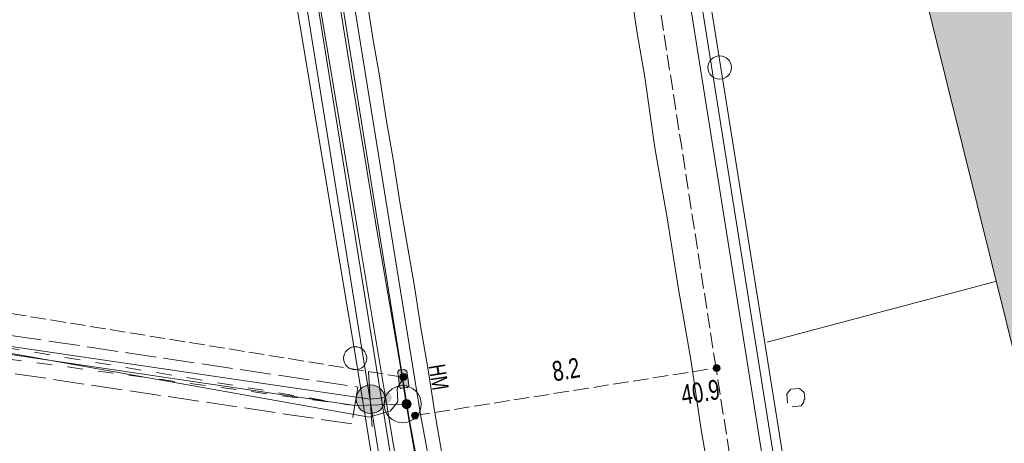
# Model space of a CAD drawing. Header units: metres. Extents: x -740 to 758, y -633 to 854.
# Tile 96 of 256: x -563 to -536, y 101 to 113. Entities that reach past the tile are written whole.
import ezdxf

# ---------------------------------------------------------------- set-up
doc = ezdxf.new("R2010")
doc.units = ezdxf.units.M
doc.header["$MEASUREMENT"] = 0
for name, pattern in [('416_125', [0.5408, 0.416, -0.1248]), ('416_416', [0.832, 0.416, -0.416]), ('832_208', [1.04, 0.832, -0.208])]:
    doc.linetypes.add(name, pattern=pattern)
for name, color, linetype in [('Gas.LOVION', 7, 'Continuous'), ('Grundkarte.LOVION', 7, 'Continuous'), ('Strom.LOVION', 7, 'Continuous'), ('StromBemass.LOVION', 7, 'Continuous'), ('Wasser.LOVION', 7, 'Continuous')]:
    doc.layers.add(name, color=color, linetype=linetype)
doc.styles.add('ERSTELLTER_STIL_1', font='arial.ttf')

msp = doc.modelspace()

# ---------------------------------------------------------------- hatches: boundary and pattern name
at = {"layer": 'Gas.LOVION', "linetype": 'Continuous', "lineweight": 13}
for points in [[(-553.003, 102.246), (-552.975, 102.285), (-552.951, 102.328), (-552.934, 102.373), (-552.922, 102.42), (-552.916, 102.468), (-552.916, 102.517), (-552.922, 102.565), (-552.934, 102.612), (-552.952, 102.657), (-552.976, 102.699), (-553.005, 102.739), (-553.038, 102.774), (-553.075, 102.805), (-553.117, 102.831), (-553.161, 102.851), (-553.207, 102.866), (-553.254, 102.875), (-553.303, 102.878), (-553.351, 102.875), (-553.399, 102.865), (-553.445, 102.85), (-553.489, 102.829), (-553.53, 102.803), (-553.567, 102.772), (-553.6, 102.737), (-553.629, 102.697), (-553.652, 102.655), (-553.669, 102.61), (-553.681, 102.563), (-553.687, 102.514), (-553.687, 102.466), (-553.681, 102.418), (-553.669, 102.371), (-553.651, 102.326), (-553.627, 102.283), (-553.599, 102.244), (-553.565, 102.209), (-553.528, 102.178), (-553.487, 102.152), (-553.443, 102.132), (-553.396, 102.117), (-553.349, 102.108), (-553.3, 102.105), (-553.252, 102.108), (-553.204, 102.117), (-553.158, 102.133), (-553.114, 102.153), (-553.073, 102.179), (-553.036, 102.211)], [(-552.777, 102.422), (-552.765, 102.44), (-552.754, 102.459), (-552.746, 102.48), (-552.741, 102.501), (-552.738, 102.522), (-552.738, 102.544), (-552.741, 102.566), (-552.747, 102.587), (-552.755, 102.607), (-552.765, 102.626), (-552.778, 102.644), (-552.793, 102.66), (-552.81, 102.674), (-552.828, 102.685), (-552.848, 102.695), (-552.869, 102.701), (-552.891, 102.705), (-552.912, 102.707), (-552.934, 102.705), (-552.956, 102.701), (-552.976, 102.694), (-552.996, 102.685), (-553.014, 102.673), (-553.031, 102.659), (-553.046, 102.643), (-553.059, 102.626), (-553.069, 102.606), (-553.077, 102.586), (-553.083, 102.565), (-553.085, 102.543), (-553.085, 102.521), (-553.082, 102.5), (-553.077, 102.479), (-553.069, 102.458), (-553.058, 102.439), (-553.045, 102.422), (-553.03, 102.406), (-553.014, 102.392), (-552.995, 102.38), (-552.975, 102.371), (-552.954, 102.364), (-552.933, 102.36), (-552.911, 102.359), (-552.889, 102.36), (-552.868, 102.365), (-552.847, 102.371), (-552.828, 102.381), (-552.809, 102.393), (-552.792, 102.406)], [(-552.777, 102.422), (-552.765, 102.44), (-552.754, 102.459), (-552.746, 102.48), (-552.741, 102.501), (-552.738, 102.522), (-552.738, 102.544), (-552.741, 102.566), (-552.747, 102.587), (-552.755, 102.607), (-552.765, 102.626), (-552.778, 102.644), (-552.793, 102.66), (-552.81, 102.674), (-552.828, 102.685), (-552.848, 102.695), (-552.869, 102.701), (-552.891, 102.705), (-552.912, 102.707), (-552.934, 102.705), (-552.956, 102.701), (-552.976, 102.694), (-552.996, 102.685), (-553.014, 102.673), (-553.031, 102.659), (-553.046, 102.643), (-553.059, 102.626), (-553.069, 102.606), (-553.077, 102.586), (-553.083, 102.565), (-553.085, 102.543), (-553.085, 102.521), (-553.082, 102.5), (-553.077, 102.479), (-553.069, 102.458), (-553.058, 102.439), (-553.045, 102.422), (-553.03, 102.406), (-553.014, 102.392), (-552.995, 102.38), (-552.975, 102.371), (-552.954, 102.364), (-552.933, 102.36), (-552.911, 102.359), (-552.889, 102.36), (-552.868, 102.365), (-552.847, 102.371), (-552.828, 102.381), (-552.809, 102.393), (-552.792, 102.406)]]:
    msp.add_hatch(color=7, dxfattribs=at).paths.add_polyline_path(points)
at = {"layer": 'Grundkarte.LOVION', "linetype": 'Continuous', "lineweight": 18}
msp.add_hatch(color=254, dxfattribs=at).paths.add_polyline_path([(-528.707, 137.22), (-529.978, 142.357), (-530.126, 142.963), (-540.941, 140.221), (-540.646, 139.008), (-542.347, 138.576), (-538.196, 121.81), (-537.226, 117.944), (-539.391, 117.407), (-535.393, 101.306), (-520.621, 104.997), (-520.769, 105.603), (-519.961, 105.8), (-514.713, 107.141), (-516.175, 113.027), (-522.258, 111.457)])
msp.add_hatch(color=254, dxfattribs=at).paths.add_polyline_path([(-528.707, 137.22), (-529.978, 142.357), (-530.126, 142.963), (-540.941, 140.221), (-540.646, 139.008), (-542.347, 138.576), (-538.196, 121.81), (-537.226, 117.944), (-539.391, 117.407), (-535.393, 101.306), (-520.621, 104.997), (-520.769, 105.603), (-519.961, 105.8), (-514.713, 107.141), (-516.175, 113.027), (-522.258, 111.457)])
at = {"layer": 'Strom.LOVION', "linetype": 'Continuous', "lineweight": 13}
msp.add_hatch(color=7, dxfattribs=at).paths.add_polyline_path([(-552.573, 103.203), (-552.523, 102.838), (-552.52, 102.809), (-552.488, 102.782), (-552.458, 102.785), (-552.328, 102.813), (-552.312, 102.8), (-552.272, 102.848), (-552.275, 102.877), (-552.326, 103.242), (-552.39, 103.294), (-552.536, 103.28), (-552.576, 103.232)])
at = {"layer": 'StromBemass.LOVION', "linetype": 'Continuous', "lineweight": 13}
for points in [[(-543.928, 103.271), (-543.921, 103.28), (-543.915, 103.29), (-543.911, 103.301), (-543.908, 103.313), (-543.907, 103.324), (-543.907, 103.336), (-543.908, 103.348), (-543.911, 103.359), (-543.916, 103.37), (-543.921, 103.38), (-543.928, 103.389), (-543.936, 103.398), (-543.945, 103.405), (-543.955, 103.411), (-543.966, 103.416), (-543.977, 103.42), (-543.988, 103.422), (-544, 103.423), (-544.012, 103.422), (-544.023, 103.42), (-544.034, 103.416), (-544.045, 103.411), (-544.055, 103.405), (-544.064, 103.397), (-544.072, 103.389), (-544.079, 103.379), (-544.084, 103.369), (-544.088, 103.358), (-544.091, 103.347), (-544.093, 103.335), (-544.093, 103.324), (-544.091, 103.312), (-544.088, 103.301), (-544.084, 103.29), (-544.078, 103.28), (-544.071, 103.27), (-544.063, 103.262), (-544.054, 103.254), (-544.044, 103.248), (-544.034, 103.243), (-544.023, 103.24), (-544.011, 103.237), (-543.999, 103.237), (-543.988, 103.237), (-543.976, 103.24), (-543.965, 103.243), (-543.955, 103.248), (-543.945, 103.255), (-543.936, 103.262)], [(-552.349, 103.03), (-552.343, 103.04), (-552.337, 103.05), (-552.333, 103.061), (-552.33, 103.072), (-552.328, 103.084), (-552.328, 103.095), (-552.33, 103.107), (-552.333, 103.118), (-552.337, 103.129), (-552.343, 103.14), (-552.35, 103.149), (-552.358, 103.158), (-552.367, 103.165), (-552.377, 103.171), (-552.387, 103.176), (-552.399, 103.18), (-552.41, 103.182), (-552.422, 103.183), (-552.433, 103.182), (-552.445, 103.18), (-552.456, 103.176), (-552.467, 103.171), (-552.477, 103.165), (-552.486, 103.157), (-552.494, 103.149), (-552.5, 103.139), (-552.506, 103.129), (-552.51, 103.118), (-552.513, 103.107), (-552.515, 103.095), (-552.515, 103.083), (-552.513, 103.072), (-552.51, 103.06), (-552.506, 103.049), (-552.5, 103.039), (-552.493, 103.03), (-552.485, 103.021), (-552.476, 103.014), (-552.466, 103.007), (-552.456, 103.002), (-552.444, 102.999), (-552.433, 102.997), (-552.421, 102.996), (-552.409, 102.997), (-552.398, 102.999), (-552.387, 103.003), (-552.376, 103.008), (-552.366, 103.014), (-552.357, 103.021)], [(-552.035, 101.991), (-552.028, 102.001), (-552.022, 102.011), (-552.018, 102.023), (-552.015, 102.034), (-552.013, 102.046), (-552.013, 102.058), (-552.015, 102.069), (-552.018, 102.081), (-552.022, 102.092), (-552.028, 102.102), (-552.035, 102.112), (-552.043, 102.121), (-552.052, 102.128), (-552.062, 102.134), (-552.073, 102.139), (-552.085, 102.143), (-552.096, 102.145), (-552.108, 102.146), (-552.12, 102.145), (-552.132, 102.143), (-552.143, 102.139), (-552.154, 102.134), (-552.164, 102.128), (-552.173, 102.12), (-552.181, 102.111), (-552.188, 102.102), (-552.193, 102.091), (-552.198, 102.08), (-552.201, 102.069), (-552.202, 102.057), (-552.202, 102.045), (-552.201, 102.033), (-552.198, 102.022), (-552.193, 102.011), (-552.187, 102.001), (-552.18, 101.991), (-552.172, 101.982), (-552.163, 101.975), (-552.153, 101.968), (-552.142, 101.963), (-552.131, 101.96), (-552.119, 101.958), (-552.107, 101.957), (-552.096, 101.958), (-552.084, 101.96), (-552.073, 101.964), (-552.062, 101.969), (-552.052, 101.975), (-552.043, 101.983)]]:
    msp.add_hatch(color=7, dxfattribs=at).paths.add_polyline_path(points)
at = {"layer": 'Wasser.LOVION', "linetype": 'Continuous', "lineweight": 13}
for points in [[(-552.236, 102.276), (-552.226, 102.29), (-552.218, 102.304), (-552.212, 102.32), (-552.208, 102.336), (-552.206, 102.352), (-552.206, 102.369), (-552.208, 102.386), (-552.212, 102.402), (-552.218, 102.417), (-552.226, 102.432), (-552.236, 102.445), (-552.248, 102.457), (-552.261, 102.468), (-552.275, 102.477), (-552.29, 102.484), (-552.306, 102.489), (-552.322, 102.492), (-552.339, 102.493), (-552.355, 102.492), (-552.372, 102.489), (-552.387, 102.483), (-552.402, 102.476), (-552.416, 102.467), (-552.429, 102.457), (-552.441, 102.445), (-552.45, 102.431), (-552.458, 102.416), (-552.464, 102.401), (-552.469, 102.385), (-552.471, 102.368), (-552.47, 102.352), (-552.468, 102.335), (-552.464, 102.319), (-552.458, 102.303), (-552.45, 102.289), (-552.44, 102.275), (-552.429, 102.263), (-552.416, 102.253), (-552.402, 102.244), (-552.387, 102.237), (-552.371, 102.232), (-552.354, 102.229), (-552.338, 102.228), (-552.321, 102.229), (-552.305, 102.232), (-552.289, 102.237), (-552.274, 102.244), (-552.26, 102.253), (-552.247, 102.264)], [(-552.233, 102.275), (-552.224, 102.289), (-552.216, 102.303), (-552.209, 102.319), (-552.205, 102.335), (-552.203, 102.352), (-552.203, 102.368), (-552.205, 102.385), (-552.21, 102.401), (-552.216, 102.416), (-552.224, 102.431), (-552.234, 102.444), (-552.245, 102.457), (-552.258, 102.467), (-552.272, 102.476), (-552.287, 102.483), (-552.303, 102.488), (-552.32, 102.491), (-552.336, 102.492), (-552.353, 102.491), (-552.369, 102.488), (-552.385, 102.483), (-552.4, 102.476), (-552.414, 102.467), (-552.427, 102.456), (-552.439, 102.444), (-552.448, 102.43), (-552.456, 102.416), (-552.462, 102.4), (-552.467, 102.384), (-552.469, 102.367), (-552.468, 102.351), (-552.466, 102.334), (-552.462, 102.318), (-552.456, 102.303), (-552.448, 102.288), (-552.438, 102.274), (-552.427, 102.262), (-552.414, 102.252), (-552.4, 102.243), (-552.384, 102.236), (-552.369, 102.231), (-552.352, 102.228), (-552.335, 102.227), (-552.319, 102.228), (-552.302, 102.231), (-552.287, 102.236), (-552.272, 102.243), (-552.257, 102.252), (-552.245, 102.263)]]:
    msp.add_hatch(color=7, dxfattribs=at).paths.add_polyline_path(points)

# ---------------------------------------------------------------- linework, layer by layer
at = {"layer": 'Gas.LOVION', "color": 1, "linetype": 'Continuous', "lineweight": 18}
for points in [[(-545.57, 57.573), (-547.165, 67.688), (-548.998, 79.183), (-550.103, 85.799), (-551.635, 94.974), (-552.907, 102.535), (-553.623, 106.839), (-555.364, 117.235), (-557.304, 128.764), (-559.285, 140.57), (-561.231, 152.158), (-561.697, 163.875), (-560.493, 175.594), (-559.342, 179.386)], [(-552.907, 102.535), (-553.316, 102.494), (-565.356, 104.258), (-577.286, 106.121), (-589.224, 107.91), (-601.041, 109.813), (-609.632, 110.924), (-609.561, 111.862)]]:
    msp.add_lwpolyline(points, dxfattribs=at)
at = {"layer": 'Gas.LOVION', "color": 7, "linetype": 'Continuous', "lineweight": 13}
msp.add_lwpolyline([(-553.359, 103.229), (-553.316, 102.494), (-553.258, 101.746)], dxfattribs=at)
msp.add_circle((-553.302, 102.491), 0.386, dxfattribs=at)
at = {"layer": 'Grundkarte.LOVION', "color": 8, "linetype": 'Continuous', "lineweight": 18}
for points in [[(-672.858, 116.121), (-698.036, 130.3), (-688.042, 147.178), (-663.096, 187.685), (-643.997, 216.034), (-640.632, 213.969), (-631.855, 208.532), (-562.276, 165.563), (-562.399, 162.595), (-562.102, 155.619), (-561.28, 148.429), (-559.722, 138.532), (-557.967, 128.744), (-556.264, 118.891), (-553.705, 103.594), (-552.582, 96.64), (-671.989, 115.999)], [(-528.707, 137.22), (-522.258, 111.457), (-516.175, 113.027), (-514.713, 107.141), (-519.961, 105.8), (-520.769, 105.603), (-520.621, 104.997), (-535.393, 101.306), (-539.391, 117.407), (-537.226, 117.944), (-538.196, 121.81), (-542.347, 138.576), (-540.646, 139.008), (-540.941, 140.221), (-530.126, 142.963), (-529.978, 142.357)], [(-528.707, 137.22), (-522.258, 111.457), (-516.175, 113.027), (-514.713, 107.141), (-519.961, 105.8), (-520.769, 105.603), (-520.621, 104.997), (-535.393, 101.306), (-539.391, 117.407), (-537.226, 117.944), (-538.196, 121.81), (-542.347, 138.576), (-540.646, 139.008), (-540.941, 140.221), (-530.126, 142.963), (-529.978, 142.357)]]:
    msp.add_lwpolyline(points, close=True, dxfattribs=at)
at = {"layer": 'Grundkarte.LOVION', "color": 253, "linetype": 'Continuous', "lineweight": 18}
for points in [[(-631.855, 208.532), (-562.276, 165.563), (-562.399, 162.595), (-562.102, 155.619), (-561.28, 148.429), (-559.722, 138.532), (-557.967, 128.744), (-556.264, 118.891), (-553.705, 103.594), (-552.582, 96.64), (-551.747, 91.431), (-551.314, 88.814), (-548.864, 74.039), (-546.5, 59.226), (-546.127, 56.928)], [(-536.83, 68.24), (-539.074, 81.823), (-541.529, 96.657), (-506.243, 105.457), (-541.529, 96.657), (-543.888, 111.411), (-546.253, 126.224)]]:
    msp.add_lwpolyline(points, dxfattribs=at)
at = {"layer": 'Grundkarte.LOVION', "color": 8, "linetype": 'Continuous', "lineweight": 18}
for points in [[(-546.127, 56.928), (-546.5, 59.226), (-548.864, 74.039), (-551.314, 88.814), (-551.747, 91.431), (-552.582, 96.64), (-553.705, 103.594), (-556.264, 118.891), (-557.967, 128.744), (-559.722, 138.532), (-561.28, 148.429), (-562.102, 155.619), (-562.399, 162.595), (-562.276, 165.563), (-562.106, 169.569), (-561.495, 174.506), (-560.404, 179.371), (-560.174, 180.044), (-560.404, 179.371), (-561.495, 174.506), (-562.106, 169.569), (-562.276, 165.563), (-631.855, 208.532)], [(-546.127, 56.928), (-546.5, 59.226), (-548.864, 74.039), (-551.314, 88.814), (-551.747, 91.431), (-552.582, 96.64), (-553.705, 103.594), (-556.264, 118.891), (-557.967, 128.744), (-559.722, 138.532), (-561.28, 148.429), (-562.102, 155.619), (-562.399, 162.595), (-562.276, 165.563), (-562.106, 169.569), (-561.495, 174.506), (-560.404, 179.371), (-560.174, 180.044)], [(-549.28, 171.089), (-549.65, 169.132), (-550.158, 163.142), (-550.126, 156.17), (-549.636, 149.952), (-548.468, 141.022), (-547.095, 131.816), (-546.253, 126.224), (-543.888, 111.411), (-541.529, 96.657), (-539.074, 81.823), (-536.83, 68.24)], [(-546.253, 126.224), (-543.888, 111.411), (-541.529, 96.657), (-539.074, 81.823), (-536.83, 68.24), (-539.074, 81.823), (-541.529, 96.657), (-506.243, 105.457), (-541.529, 96.657), (-543.888, 111.411), (-546.253, 126.224)], [(-539.977, 75.942), (-541.373, 83.874), (-541.54, 84.981), (-542.804, 92.158), (-543.11, 94.079), (-543.775, 97.856), (-544.081, 99.777), (-544.413, 101.665), (-544.687, 103.56), (-545.019, 105.448), (-545.325, 107.369), (-545.658, 109.258), (-545.932, 111.152), (-546.137, 112.344), (-546.483, 114.675)], [(-553.408, 113.259), (-553.247, 112.21), (-553.053, 111.136), (-552.886, 110.029), (-552.686, 108.896), (-552.519, 107.789), (-552.12, 105.523), (-551.953, 104.416), (-551.753, 103.283), (-551.586, 102.176), (-551.386, 101.043)], [(-542.634, 104.027), (-536.498, 105.661)]]:
    msp.add_lwpolyline(points, dxfattribs=at)
at = {"layer": 'Grundkarte.LOVION', "color": 3, "linetype": 'Continuous', "lineweight": 18}
msp.add_lwpolyline([(-542.09, 102.395), (-542.113, 102.629), (-542.008, 102.758), (-541.773, 102.781), (-541.645, 102.675), (-541.628, 102.499), (-541.654, 102.467), (-541.648, 102.409), (-541.728, 102.312), (-541.962, 102.289)], dxfattribs=at)
at = {"layer": 'Grundkarte.LOVION', "color": 9, "linetype": 'Continuous', "lineweight": 18}
for centre, radius in [((-543.916, 111.416), 0.314), ((-553.718, 103.592), 0.312)]:
    msp.add_circle(centre, radius, dxfattribs=at)
at = {"layer": 'Strom.LOVION', "color": 150, "linetype": 'Continuous', "lineweight": 18}
for points in [[(-549.224, 87.392), (-549.233, 87.48), (-551.961, 102.08), (-554.991, 120.833), (-558.309, 139.956), (-558.927, 144.314), (-560.438, 155.383), (-560.694, 164.801), (-560.228, 171.526), (-558.731, 178.884)], [(-549.527, 87.319), (-552.255, 101.918), (-552.439, 103.038), (-555.3, 120.817), (-558.615, 139.911), (-558.961, 140.572), (-559.119, 141.887)]]:
    msp.add_lwpolyline(points, dxfattribs=at)
at = {"layer": 'Strom.LOVION', "color": 1, "linetype": 'Continuous', "lineweight": 18}
for points in [[(-554.733, 94.612), (-554.221, 94.515), (-553.563, 94.431), (-551.67, 95.03), (-551.608, 95.302), (-551.712, 95.602), (-552.234, 96.113), (-552.368, 96.573), (-552.524, 97.562), (-556.623, 123.008), (-559.23, 138.344)], [(-545.769, 119.769), (-541.263, 91.511), (-537.368, 67.552)], [(-537.117, 67.857), (-540.973, 91.569), (-545.193, 118.111)]]:
    msp.add_lwpolyline(points, dxfattribs=at)
at = {"layer": 'Strom.LOVION', "color": 94, "linetype": 'Continuous', "lineweight": 18}
msp.add_lwpolyline([(-556.299, 122.877), (-552.218, 97.607), (-551.526, 92.946), (-550.646, 87.726), (-549.902, 86.011), (-549.536, 83.933), (-549.723, 82.364), (-547.798, 71.143), (-545.583, 57.557)], dxfattribs=at)
at = {"layer": 'Strom.LOVION', "color": 5, "linetype": 'Continuous', "lineweight": 18}
msp.add_lwpolyline([(-552.439, 103.038), (-552.591, 102.787), (-552.57, 102.42), (-552.768, 102.179), (-553.342, 102.004), (-575.346, 105.927), (-595.362, 108.861), (-608.119, 110.569), (-607.959, 111.649)], dxfattribs=at)
at = {"layer": 'Strom.LOVION', "color": 7, "linetype": 'Continuous', "lineweight": 13}
msp.add_lwpolyline([(-552.573, 103.203), (-552.576, 103.232), (-552.536, 103.28), (-552.39, 103.294), (-552.326, 103.242), (-552.275, 102.877), (-552.272, 102.848), (-552.312, 102.8), (-552.328, 102.813), (-552.458, 102.785), (-552.488, 102.782), (-552.52, 102.809), (-552.523, 102.838)], close=True, dxfattribs=at)
at = {"layer": 'StromBemass.LOVION', "color": 7, "linetype": '416_125', "lineweight": 13}
for points in [[(-538.266, 66.459), (-541.147, 85.035), (-541.336, 86.213), (-541.659, 88.309), (-541.799, 89.286), (-542.138, 91.396), (-544.014, 103.33), (-546.796, 121.205), (-546.944, 122.107), (-550.327, 143.869), (-550.631, 145.761), (-551.459, 150.911), (-552.345, 156.647), (-553.696, 165.323), (-553.785, 165.935), (-554.114, 168.09), (-554.217, 168.686), (-554.337, 169.457), (-554.807, 172.455), (-555.389, 176.137)], [(-552.428, 103.084), (-575.208, 106.782)], [(-552.12, 102.05), (-544.014, 103.33)]]:
    msp.add_lwpolyline(points, dxfattribs=at)
at = {"layer": 'StromBemass.LOVION', "color": 7, "linetype": 'Continuous', "lineweight": 13}
for centre, radius in [((-544, 103.33), 0.0931), ((-552.421, 103.089), 0.0933), ((-552.108, 102.051), 0.0945)]:
    msp.add_circle(centre, radius, dxfattribs=at)
at = {"layer": 'Wasser.LOVION', "color": 150, "linetype": 'Continuous', "lineweight": 18}
for points in [[(-547.858, 75.689), (-548.511, 79.645), (-549.177, 83.584), (-549.599, 86.085), (-549.846, 87.553), (-550.499, 91.509), (-551.181, 95.462), (-551.833, 99.418), (-552.344, 102.368), (-552.499, 103.358), (-553.181, 107.31), (-553.834, 111.266), (-554.471, 115.209), (-555.771, 123.062), (-556.391, 126.991), (-557.041, 130.918), (-557.678, 134.86), (-558.328, 138.787), (-558.965, 142.729), (-560.264, 150.582)], [(-552.344, 102.368), (-552.431, 102.359), (-553.728, 102.321), (-575.397, 105.537), (-595.203, 108.596), (-609.017, 110.23), (-609.595, 111.002), (-609.561, 111.862)]]:
    msp.add_lwpolyline(points, dxfattribs=at)
at = {"layer": 'Wasser.LOVION', "color": 7, "linetype": '832_208', "lineweight": 13}
msp.add_lwpolyline([(-610.051, 111.888), (-609.055, 111.823), (-609.093, 111.154), (-608.751, 110.685), (-595.134, 109.105), (-575.328, 106.047), (-553.644, 102.817), (-553.813, 101.825), (-575.468, 105.058), (-595.258, 108.103), (-609.296, 109.76), (-610.127, 110.846)], close=True, dxfattribs=at)
at = {"layer": 'Wasser.LOVION', "color": 252, "linetype": '416_416', "lineweight": 18}
msp.add_lwpolyline([(-609.705, 110.311), (-585.37, 106.572), (-553.728, 102.321), (-585.23, 107.561), (-608.937, 110.918), (-609.561, 111.862)], dxfattribs=at)
at = {"layer": 'Wasser.LOVION', "color": 7, "linetype": 'Continuous', "lineweight": 13}
msp.add_circle((-552.44, 102.358), 0.5, dxfattribs=at)

# ---------------------------------------------------------------- texts
at = {"layer": 'Strom.LOVION', "color": 7, "linetype": 'Continuous', "lineweight": 13, "insert": (-551.746, 103.392), "char_height": 0.44461, "attachment_point": 7, "rotation": 279.2453, "style": 'ERSTELLTER_STIL_1'}
msp.add_mtext('{\\A1;\\W0.71561x;HM}', dxfattribs=at)
at = {"layer": 'StromBemass.LOVION', "color": 7, "linetype": 'Continuous', "lineweight": 13, "attachment_point": 7, "style": 'ERSTELLTER_STIL_1'}
for s, insert, char_height, rotation in [('{\\A1;\\W0.71558x;8.2}', (-548.371, 102.962), 0.53355, 9.2438), ('{\\A1;\\W0.71559x;40.9}', (-544.903, 102.33), 0.53354, 9.2443)]:
    msp.add_mtext(s, dxfattribs=dict(at, insert=insert, char_height=char_height, rotation=rotation))

doc.saveas('drawing.dxf')
